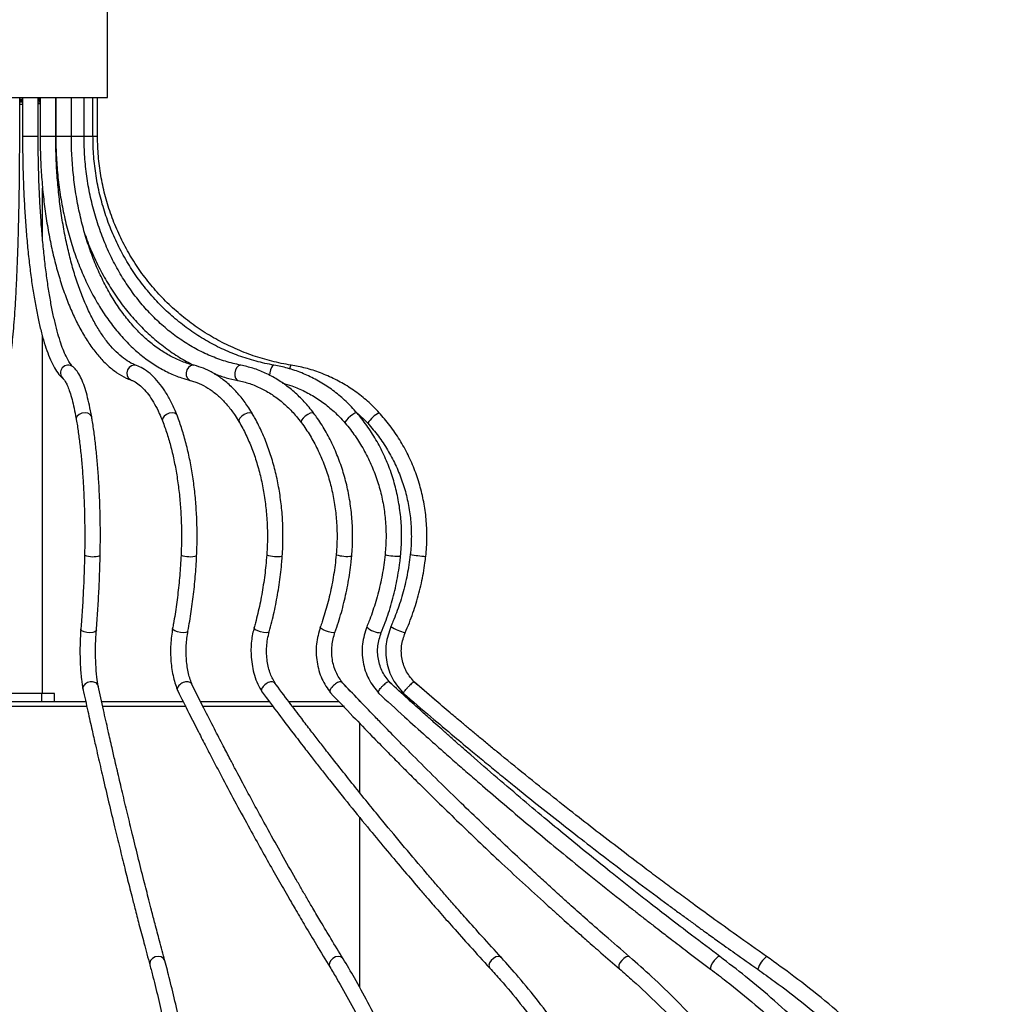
# Model space of a CAD drawing. Header units: millimetres. Extents: x -211 to 203, y -528 to 1334.
# Tile 6 of 9: x -6 to 183, y 201 to 391. Entities that reach past the tile are written whole.
import ezdxf

# ---------------------------------------------------------------- set-up
doc = ezdxf.new("R2010")
doc.units = ezdxf.units.MM

msp = doc.modelspace()

# ---------------------------------------------------------------- linework, layer by layer
at = {"color": 7, "linetype": 'Continuous', "lineweight": 25}
for p, q in [((11.33, 375.84), (11.33, 405.84)), ((-23.67, 375.84), (11.33, 375.84)), ((-5.56, 368.34), (-5.56, 375.84)), ((-5.01, 375.51), (-5.56, 375.49)), ((-5.56, 375.36), (-5.01, 375.38)), ((-5.01, 375.07), (-5.56, 375.05)), ((-5.01, 375.84), (-5.01, 368.34)), ((-2.01, 368.34), (-2.01, 375.84)), ((-1.62, 375.65), (-2.01, 375.63)), ((-2.01, 375.5), (-1.62, 375.52)), ((-1.74, 375.27), (-2.01, 375.23)), ((-1.72, 375.27), (-1.62, 375.33)), ((-1.71, 375.03), (-1.71, 375.28)), ((-1.62, 374.98), (-1.71, 375.03)), ((-1.62, 375.84), (-1.62, 368.34)), ((1.38, 375.84), (1.38, 368.34)), ((1.38, 368.34), (1.38, 375.84)), ((4.38, 368.34), (4.38, 375.84)), ((6.82, 368.34), (6.82, 375.84)), ((8.53, 368.34), (8.53, 375.84)), ((9.42, 368.34), (9.42, 375.84)), ((-5.01, 374.82), (-5.56, 374.8)), ((-5.01, 374.51), (-5.56, 374.49)), ((-1.62, 374.65), (-2.01, 374.63)), ((-1.17, 348.7), (-1.17, 358.46)), ((-1.17, 261.21), (-1.17, 329.89)), ((36.63, 313.48), (36.64, 313.45)), ((61.19, 274.07), (61.19, 274.07)), ((60.03, 259.59), (56.28, 263.53)), ((69.68, 259.66), (65.64, 263.36)), ((74.66, 259.69), (70.35, 263.39)), ((6.62, 262.09), (6.64, 261.99)), ((24.84, 261.77), (24.88, 261.67)), ((-9.81, 259.71), (7.15, 259.71)), ((1.15, 261.21), (-9.52, 261.21)), ((-1.3, 259.71), (-1.3, 261.21)), ((1.15, 259.71), (1.15, 261.21)), ((10.24, 259.71), (25.92, 259.71)), ((29.28, 259.71), (42.52, 259.71)), ((46.22, 259.71), (55.88, 259.71)), ((59.83, 242.14), (59.83, 255.47)), ((59.83, 204.65), (59.83, 237.37))]:
    msp.add_line(p, q, dxfattribs=at)
at = {"color": 8, "linetype": 'Continuous', "lineweight": 25}
for p, q in [((-2.01, 368.34), (-5.01, 368.34)), ((1.38, 368.34), (-1.62, 368.34)), ((8.53, 368.34), (1.38, 368.34)), ((9.42, 368.34), (8.53, 368.34)), ((42.4, 273.09), (42.41, 273.1)), ((7.38, 258.71), (-9.72, 258.71)), ((26.43, 258.71), (10.45, 258.71)), ((43.25, 258.71), (29.75, 258.71)), ((56.88, 258.71), (47.02, 258.71))]:
    msp.add_line(p, q, dxfattribs=at)
at = {"color": 8, "linetype": 'Continuous', "lineweight": 25, "flags": 128}
for points in [[(16.91, 324.31), (16.49, 324.39), (15.96, 324.28), (15.5, 323.96), (15.17, 323.48), (15.03, 322.91), (15.1, 322.34), (15.36, 321.86), (15.78, 321.54), (15.86, 321.51)], [(27.96, 324.36), (27.75, 324.39), (27.3, 324.28), (26.89, 323.96), (26.59, 323.48), (26.45, 322.91), (26.48, 322.34), (26.68, 321.86), (27.02, 321.54), (27.23, 321.45)], [(36.98, 324.38), (36.88, 324.39), (36.53, 324.28), (36.2, 323.96), (35.95, 323.48), (35.81, 322.91), (35.8, 322.34), (35.93, 321.86), (36.18, 321.54), (36.4, 321.44)], [(43.34, 324.39), (43.31, 324.39), (43.08, 324.28), (42.85, 323.96), (42.66, 323.48), (42.54, 322.91), (42.5, 322.4)], [(8.28, 314.46), (8.24, 314.6), (7.99, 314.92), (7.55, 315.14), (7, 315.22), (6.42, 315.14), (5.9, 314.92), (5.52, 314.6), (5.32, 314.21), (5.32, 313.95)], [(24.69, 314.75), (24.59, 314.92), (24.25, 315.14), (23.76, 315.22), (23.21, 315.14), (22.67, 314.92), (22.22, 314.6), (21.94, 314.21), (21.86, 313.82), (21.9, 313.66)], [(39.23, 314.97), (39.03, 315.14), (38.64, 315.22), (38.15, 315.14), (37.62, 314.92), (37.14, 314.6), (36.78, 314.21), (36.6, 313.82), (36.62, 313.49), (36.63, 313.48)], [(51.01, 315.1), (50.97, 315.14), (50.7, 315.22), (50.3, 315.14), (49.82, 314.92), (49.34, 314.6), (48.93, 314.21), (48.65, 313.82), (48.56, 313.49), (48.61, 313.31)], [(59.31, 315.18), (59.19, 315.22), (58.9, 315.14), (58.5, 314.92), (58.05, 314.6), (57.61, 314.21), (57.26, 313.82), (57.05, 313.49), (57.01, 313.27), (57.03, 313.23)], [(9.18, 273.38), (9.15, 273.27), (8.91, 273.07), (8.49, 272.94), (7.94, 272.89), (7.36, 272.94), (6.83, 273.07), (6.42, 273.27), (6.21, 273.5), (6.19, 273.63)], [(26.79, 273.22), (26.69, 273.07), (26.37, 272.94), (25.9, 272.89), (25.33, 272.94), (24.77, 273.07), (24.28, 273.27), (23.96, 273.5), (23.84, 273.73), (23.84, 273.78)], [(42.41, 273.09), (42.4, 273.07), (42.21, 272.94), (41.84, 272.89), (41.33, 272.94), (40.76, 273.07), (40.23, 273.27), (39.81, 273.5), (39.56, 273.73), (39.52, 273.91)], [(22.36, 209.8), (22.33, 209.88), (22.07, 210.28), (21.62, 210.55), (21.07, 210.64), (20.5, 210.55), (19.98, 210.28), (19.61, 209.88), (19.44, 209.41), (19.46, 209.02)], [(56.64, 210.19), (56.58, 210.28), (56.22, 210.55), (55.73, 210.64), (55.18, 210.55), (54.66, 210.28), (54.25, 209.88), (54.01, 209.41), (53.97, 208.94), (54.08, 208.63)], [(87.06, 210.42), (86.9, 210.55), (86.5, 210.64), (86.01, 210.55), (85.52, 210.28), (85.09, 209.88), (84.79, 209.41), (84.67, 208.94), (84.75, 208.54), (84.84, 208.39)], [(111.73, 210.55), (111.44, 210.64), (111.05, 210.55), (110.61, 210.28), (110.2, 209.88), (109.87, 209.41), (109.67, 208.94), (109.63, 208.54), (109.77, 208.28)], [(129.1, 210.61), (129, 210.64), (128.72, 210.55), (128.37, 210.28), (127.99, 209.88), (127.65, 209.41), (127.38, 208.94), (127.25, 208.54), (127.25, 208.27), (127.3, 208.21)]]:
    msp.add_lwpolyline(points, dxfattribs=at)
at = {"color": 7, "linetype": 'Continuous', "lineweight": 25, "flags": 128}
msp.add_lwpolyline([(55.06, 272.99), (55.01, 272.94), (54.76, 272.89), (54.34, 272.94), (53.81, 273.07), (53.26, 273.27), (52.77, 273.5), (52.41, 273.73), (52.24, 273.93), (52.24, 274.02)], dxfattribs=at)
at = {"color": 8, "linetype": 'Continuous', "lineweight": 25}
for centre, radius, start, end in [((3.78, 322.89), 1.5, 50.8566, 228.4283), ((47.43, 323.67), 1.07, 137.9728, 179.5486), ((65.67, 310.75), 4.93, 114.9262, 150.2639), ((57.51, 295.6), 8, 253.9732, 275.5855), ((67.46, 299.93), 12.31, 257.0044, 271.0008), ((75.19, 324.85), 37.34, 261.3027, 265.9071), ((8.51, 292.45), 4.91, 251.0149, 286.5589), ((27.2, 292.73), 5.19, 250.4343, 284.0514), ((43.87, 293.78), 6.21, 251.9007, 279.8572), ((63.88, 276.66), 3.74, 224.0028, 271.3162), ((71.32, 282.85), 10.33, 237.8192, 254.518), ((141.33, 206.53), 5.24, 128.3794, 161.6168)]:
    msp.add_arc(centre, radius, start, end, dxfattribs=at)
at = {"color": 7, "linetype": 'Continuous', "lineweight": 25}
for points, knots in [([(-1.73, 375.03), (-1.72, 375.03), (-1.64, 375.01), (-1.83, 374.99), (-2.01, 374.98)], [0, 0, 0, 0, 0.085029, 1, 1, 1, 1]), ([(-8.1, 322.36), (-8.04, 322.51), (-7.88, 322.96), (-7.66, 323.85), (-7.42, 325.18), (-7.19, 326.79), (-6.97, 328.7), (-6.76, 330.85), (-6.57, 333.25), (-6.39, 335.88), (-6.23, 338.73), (-6.08, 341.78), (-5.95, 345.01), (-5.84, 348.39), (-5.75, 351.91), (-5.67, 355.54), (-5.61, 359.25), (-5.58, 363.03), (-5.56, 366.07), (-5.56, 367.84), (-5.56, 368.34)], [0, 0, 0, 0, 0.031111, 0.092399, 0.150571, 0.212042, 0.272083, 0.331486, 0.390564, 0.449459, 0.508241, 0.566949, 0.625609, 0.684234, 0.742836, 0.80142, 0.859992, 0.918556, 0.977116, 1, 1, 1, 1]), ([(-5.01, 368.34), (-5.01, 367.67), (-5, 365.72), (-4.95, 362.5), (-4.83, 358.71), (-4.65, 354.99), (-4.41, 351.35), (-4.12, 347.84), (-3.78, 344.45), (-3.38, 341.23), (-2.93, 338.18), (-2.43, 335.33), (-1.89, 332.7), (-1.31, 330.3), (-0.68, 328.14), (0, 326.23), (0.72, 324.57), (1.52, 323.17), (2.22, 322.28), (2.67, 321.87), (2.79, 321.77)], [0, 0, 0, 0, 0.03071, 0.089102, 0.147511, 0.205931, 0.264372, 0.322841, 0.381351, 0.439915, 0.498555, 0.557297, 0.616181, 0.675266, 0.734646, 0.794465, 0.85496, 0.916495, 0.979418, 1, 1, 1, 1]), ([(4.73, 324.05), (4.65, 324.12), (4.45, 324.31), (4.02, 324.86), (3.48, 325.79), (2.92, 327.02), (2.34, 328.56), (1.78, 330.4), (1.23, 332.53), (0.7, 334.92), (0.21, 337.56), (-0.24, 340.42), (-0.64, 343.49), (-1, 346.73), (-1.31, 350.13), (-1.56, 353.66), (-1.76, 357.29), (-1.91, 361), (-1.99, 364.7), (-2, 367.15), (-2.01, 368.34)], [0, 0, 0, 0, 0.030526, 0.082741, 0.135534, 0.189781, 0.245373, 0.301971, 0.359271, 0.417051, 0.47516, 0.533496, 0.591993, 0.650606, 0.709301, 0.768057, 0.826857, 0.885688, 0.94454, 1, 1, 1, 1]), ([(-1.62, 368.34), (-1.62, 367.66), (-1.61, 365.7), (-1.49, 362.45), (-1.21, 358.64), (-0.8, 354.89), (-0.26, 351.23), (0.4, 347.68), (1.2, 344.27), (2.11, 341.01), (3.14, 337.93), (4.27, 335.05), (5.52, 332.38), (6.86, 329.95), (8.3, 327.76), (9.83, 325.85), (11.45, 324.21), (13.13, 322.88), (14.61, 322.01), (15.54, 321.63), (15.86, 321.5)], [0, 0, 0, 0, 0.0306741, 0.0889318, 0.1472096, 0.2055057, 0.2638308, 0.3221967, 0.3806163, 0.4391043, 0.4976771, 0.5563524, 0.6151477, 0.6740765, 0.7331401, 0.7923098, 0.8514624, 0.9103515, 0.9686207, 1, 1, 1, 1]), ([(1.38, 368.34), (1.39, 367.66), (1.41, 365.68), (1.59, 362.43), (2, 358.6), (2.61, 354.84), (3.42, 351.16), (4.42, 347.6), (5.61, 344.17), (6.97, 340.91), (8.5, 337.82), (10.2, 334.94), (12.05, 332.27), (14.03, 329.85), (16.15, 327.69), (18.37, 325.79), (20.69, 324.19), (23.09, 322.89), (25.28, 321.99), (26.68, 321.61), (27.24, 321.45)], [0, 0, 0, 0, 0.030708, 0.088859, 0.147028, 0.20521, 0.263409, 0.321631, 0.379879, 0.438156, 0.496462, 0.554792, 0.613136, 0.67147, 0.729762, 0.78797, 0.846039, 0.903913, 0.961547, 1, 1, 1, 1]), ([(16.91, 324.31), (16.67, 324.41), (15.96, 324.7), (14.77, 325.41), (13.35, 326.54), (11.97, 327.97), (10.63, 329.67), (9.35, 331.65), (8.12, 333.89), (6.98, 336.37), (5.91, 339.08), (4.94, 342.01), (4.07, 345.13), (3.32, 348.42), (2.68, 351.85), (2.16, 355.4), (1.76, 359.04), (1.5, 362.76), (1.39, 365.87), (1.38, 367.73), (1.38, 368.34)], [0, 0, 0, 0, 0.030528, 0.091282, 0.150796, 0.209419, 0.267671, 0.325841, 0.384036, 0.442332, 0.500755, 0.559301, 0.61796, 0.676713, 0.735546, 0.794441, 0.853384, 0.912362, 0.971364, 1, 1, 1, 1]), ([(27.96, 324.36), (27.58, 324.47), (26.42, 324.78), (24.53, 325.53), (22.32, 326.72), (20.17, 328.2), (18.11, 329.96), (16.15, 331.99), (14.3, 334.28), (12.57, 336.8), (10.98, 339.55), (9.54, 342.51), (8.26, 345.65), (7.14, 348.95), (6.21, 352.39), (5.46, 355.94), (4.9, 359.59), (4.53, 363.29), (4.39, 366.22), (4.39, 367.9), (4.38, 368.34)], [0, 0, 0, 0, 0.030638, 0.090959, 0.151026, 0.210767, 0.270238, 0.329512, 0.388657, 0.44773, 0.50677, 0.565803, 0.624841, 0.683895, 0.742969, 0.802065, 0.861179, 0.920309, 0.979447, 1, 1, 1, 1]), ([(36.98, 324.38), (36.47, 324.49), (34.98, 324.81), (32.53, 325.57), (29.68, 326.77), (26.92, 328.27), (24.27, 330.04), (21.75, 332.1), (19.38, 334.4), (17.17, 336.95), (15.14, 339.72), (13.31, 342.69), (11.68, 345.84), (10.27, 349.15), (9.09, 352.6), (8.14, 356.16), (7.44, 359.8), (6.99, 363.51), (6.83, 366.36), (6.82, 367.98), (6.82, 368.34)], [0, 0, 0, 0, 0.030736, 0.090618, 0.150464, 0.210233, 0.269921, 0.329531, 0.389071, 0.448552, 0.507986, 0.567384, 0.626755, 0.686108, 0.745449, 0.804781, 0.864107, 0.923428, 0.982746, 1, 1, 1, 1]), ([(43.34, 324.39), (42.75, 324.5), (41.02, 324.82), (38.19, 325.59), (34.89, 326.79), (31.7, 328.29), (28.64, 330.07), (25.73, 332.13), (22.99, 334.45), (20.44, 337), (18.1, 339.77), (15.98, 342.75), (14.1, 345.91), (12.48, 349.23), (11.12, 352.68), (10.04, 356.25), (9.23, 359.9), (8.72, 363.61), (8.55, 366.43), (8.54, 368.01), (8.53, 368.34)], [0, 0, 0, 0, 0.030803, 0.090499, 0.150201, 0.209888, 0.269558, 0.329209, 0.388841, 0.448453, 0.508045, 0.567621, 0.627179, 0.686724, 0.746257, 0.805779, 0.865292, 0.924799, 0.9843, 1, 1, 1, 1]), ([(46.63, 324.39), (46, 324.5), (44.14, 324.82), (41.11, 325.59), (37.59, 326.8), (34.18, 328.3), (30.9, 330.09), (27.79, 332.14), (24.86, 334.46), (22.13, 337.01), (19.63, 339.79), (17.37, 342.77), (15.36, 345.94), (13.63, 349.26), (12.17, 352.71), (11.02, 356.28), (10.16, 359.93), (9.61, 363.64), (9.43, 366.46), (9.42, 368.02), (9.42, 368.34)], [0, 0, 0, 0, 0.030836, 0.090467, 0.15011, 0.209753, 0.269394, 0.329034, 0.388671, 0.448307, 0.507941, 0.567572, 0.627202, 0.686829, 0.746455, 0.806079, 0.865702, 0.925323, 0.984944, 1, 1, 1, 1]), ([(7.05, 349.44), (7.26, 348.82), (7.88, 347.01), (9.17, 344.15), (10.88, 340.89), (12.81, 337.81), (14.94, 334.93), (17.26, 332.27), (19.75, 329.86), (22.39, 327.71), (25.09, 325.86), (26.95, 324.87), (27.84, 324.4)], [0, 0, 0, 0, 0.054905, 0.160997, 0.267081, 0.37315, 0.479192, 0.585191, 0.691131, 0.796992, 0.902756, 1, 1, 1, 1]), ([(8.28, 314.46), (8.21, 314.85), (8, 315.98), (7.63, 317.69), (7.15, 319.51), (6.61, 321.1), (6, 322.44), (5.4, 323.41), (4.91, 323.88), (4.73, 324.05)], [0, 0, 0, 0, 0.082505, 0.241233, 0.400984, 0.562738, 0.727973, 0.899311, 1, 1, 1, 1]), ([(24.69, 314.75), (24.53, 315.15), (24.06, 316.3), (23.2, 318.05), (22.08, 319.9), (20.85, 321.5), (19.53, 322.8), (18.21, 323.75), (17.31, 324.14), (16.91, 324.31)], [0, 0, 0, 0, 0.082514, 0.240617, 0.399406, 0.558909, 0.718487, 0.876389, 1, 1, 1, 1]), ([(39.23, 314.97), (38.99, 315.36), (38.29, 316.52), (37.02, 318.25), (35.38, 320.07), (33.61, 321.62), (31.74, 322.87), (29.85, 323.81), (28.57, 324.19), (27.96, 324.36)], [0, 0, 0, 0, 0.0828368, 0.2391316, 0.3954544, 0.5514335, 0.7067252, 0.8609579, 1, 1, 1, 1]), ([(51.01, 315.1), (50.71, 315.5), (49.83, 316.64), (48.23, 318.36), (46.19, 320.15), (44, 321.67), (41.69, 322.9), (39.34, 323.83), (37.75, 324.2), (36.98, 324.38)], [0, 0, 0, 0, 0.083106, 0.238161, 0.393136, 0.54785, 0.702237, 0.856255, 1, 1, 1, 1]), ([(59.31, 315.18), (58.95, 315.58), (57.95, 316.72), (56.13, 318.42), (53.8, 320.2), (51.31, 321.71), (48.69, 322.92), (46.03, 323.85), (44.22, 324.21), (43.34, 324.39)], [0, 0, 0, 0, 0.083275, 0.237887, 0.392493, 0.547007, 0.701427, 0.855754, 1, 1, 1, 1]), ([(63.59, 315.22), (63.21, 315.62), (62.14, 316.75), (60.2, 318.45), (57.73, 320.22), (55.08, 321.72), (52.3, 322.94), (49.47, 323.85), (47.55, 324.21), (46.63, 324.39)], [0, 0, 0, 0, 0.083353, 0.23788, 0.39245, 0.54701, 0.701562, 0.856105, 1, 1, 1, 1]), ([(31.93, 322.68), (32.66, 322.43), (34.13, 321.92), (35.64, 321.6), (36.4, 321.44)], [0, 0, 0, 0, 0.492575, 1, 1, 1, 1]), ([(2.79, 321.77), (2.83, 321.73), (2.92, 321.64), (3.2, 321.26), (3.57, 320.55), (3.98, 319.53), (4.4, 318.2), (4.81, 316.57), (5.12, 315.1), (5.28, 314.18), (5.32, 313.95)], [0, 0, 0, 0, 0.082707, 0.212013, 0.346893, 0.489634, 0.638502, 0.791527, 0.947217, 1, 1, 1, 1]), ([(15.86, 321.5), (16.03, 321.44), (16.53, 321.23), (17.39, 320.66), (18.43, 319.69), (19.44, 318.44), (20.4, 316.92), (21.22, 315.31), (21.7, 314.15), (21.9, 313.66)], [0, 0, 0, 0, 0.082662, 0.2505, 0.411767, 0.569754, 0.727157, 0.884767, 1, 1, 1, 1]), ([(27.24, 321.45), (27.52, 321.37), (28.39, 321.14), (29.81, 320.51), (31.47, 319.47), (33.05, 318.14), (34.53, 316.55), (35.72, 314.96), (36.39, 313.86), (36.64, 313.45)], [0, 0, 0, 0, 0.082937, 0.25001, 0.415421, 0.578973, 0.741255, 0.902826, 1, 1, 1, 1]), ([(36.4, 321.44), (36.78, 321.35), (37.92, 321.11), (39.78, 320.46), (41.94, 319.41), (43.98, 318.06), (45.9, 316.44), (47.43, 314.83), (48.29, 313.72), (48.61, 313.31)], [0, 0, 0, 0, 0.083162, 0.2479, 0.412371, 0.576353, 0.739851, 0.902931, 1, 1, 1, 1]), ([(44.99, 320.92), (45.58, 320.76), (47.04, 320.36), (49.27, 319.37), (51.65, 318.03), (53.86, 316.4), (55.65, 314.78), (56.65, 313.66), (57.03, 313.23)], [0, 0, 0, 0, 0.129369, 0.318455, 0.507432, 0.69628, 0.884988, 1, 1, 1, 1]), ([(9.91, 287.74), (9.92, 288.31), (9.95, 289.97), (9.96, 292.74), (9.91, 296.01), (9.8, 299.25), (9.63, 302.41), (9.4, 305.47), (9.12, 308.41), (8.78, 311.19), (8.49, 313.18), (8.31, 314.23), (8.28, 314.46)], [0, 0, 0, 0, 0.059605, 0.172967, 0.28636, 0.399767, 0.513215, 0.626732, 0.740354, 0.854128, 0.968123, 1, 1, 1, 1]), ([(28.46, 287.7), (28.49, 288.28), (28.56, 289.96), (28.57, 292.75), (28.45, 296.05), (28.2, 299.31), (27.81, 302.51), (27.29, 305.6), (26.64, 308.58), (25.87, 311.4), (25.2, 313.43), (24.78, 314.51), (24.69, 314.75)], [0, 0, 0, 0, 0.059568, 0.172679, 0.285822, 0.398991, 0.51222, 0.625551, 0.739027, 0.8527, 0.966626, 1, 1, 1, 1]), ([(44.93, 287.67), (44.97, 288.25), (45.07, 289.94), (45.09, 292.75), (44.92, 296.07), (44.53, 299.35), (43.95, 302.56), (43.18, 305.67), (42.21, 308.66), (41.06, 311.49), (40.03, 313.57), (39.39, 314.68), (39.23, 314.97)], [0, 0, 0, 0, 0.059567, 0.172209, 0.284889, 0.397592, 0.510336, 0.623141, 0.736024, 0.848995, 0.962057, 1, 1, 1, 1]), ([(58.28, 287.64), (58.33, 288.22), (58.46, 289.92), (58.49, 292.73), (58.27, 296.06), (57.79, 299.34), (57.05, 302.56), (56.07, 305.68), (54.86, 308.66), (53.41, 311.5), (52.09, 313.62), (51.25, 314.78), (51.01, 315.1)], [0, 0, 0, 0, 0.059592, 0.171607, 0.283662, 0.39573, 0.507811, 0.619902, 0.731997, 0.844087, 0.956156, 1, 1, 1, 1]), ([(67.68, 287.62), (67.73, 288.21), (67.89, 289.9), (67.91, 292.72), (67.66, 296.04), (67.12, 299.33), (66.28, 302.54), (65.17, 305.65), (63.78, 308.64), (62.13, 311.46), (60.6, 313.63), (59.61, 314.82), (59.31, 315.18)], [0, 0, 0, 0, 0.0596233, 0.1710379, 0.2824886, 0.3939427, 0.5053948, 0.6168395, 0.7282709, 0.8396825, 0.9510677, 1, 1, 1, 1]), ([(59.32, 315.16), (59.6, 314.94), (60.32, 314.33), (60.97, 313.63), (61.37, 313.2)], [0, 0, 0, 0, 0.371758, 1, 1, 1, 1]), ([(72.53, 287.61), (72.59, 288.2), (72.75, 289.89), (72.78, 292.71), (72.51, 296.03), (71.93, 299.31), (71.05, 302.52), (69.87, 305.63), (68.39, 308.61), (66.65, 311.44), (65.01, 313.62), (63.93, 314.83), (63.59, 315.22)], [0, 0, 0, 0, 0.059644, 0.170694, 0.281775, 0.392856, 0.503936, 0.615015, 0.726091, 0.837164, 0.948233, 1, 1, 1, 1]), ([(5.32, 313.95), (5.39, 313.53), (5.59, 312.33), (5.89, 310.17), (6.2, 307.45), (6.47, 304.56), (6.67, 301.54), (6.83, 298.42), (6.92, 295.23), (6.96, 292.01), (6.95, 289.53), (6.92, 288.13), (6.91, 287.8)], [0, 0, 0, 0, 0.0595383, 0.1720395, 0.2848525, 0.3979465, 0.511234, 0.6246539, 0.7381617, 0.8517229, 0.965309, 1, 1, 1, 1]), ([(21.9, 313.66), (22.05, 313.25), (22.5, 312.06), (23.18, 309.94), (23.88, 307.25), (24.46, 304.39), (24.93, 301.41), (25.28, 298.32), (25.49, 295.16), (25.58, 291.97), (25.54, 289.52), (25.48, 288.16), (25.47, 287.85)], [0, 0, 0, 0, 0.059456, 0.172113, 0.28506, 0.398287, 0.511735, 0.625347, 0.739075, 0.852875, 0.966708, 1, 1, 1, 1]), ([(36.64, 313.45), (36.87, 313.04), (37.55, 311.86), (38.55, 309.73), (39.6, 307.04), (40.47, 304.19), (41.17, 301.21), (41.67, 298.13), (41.99, 294.99), (42.1, 291.87), (42.05, 289.49), (41.96, 288.19), (41.94, 287.88)], [0, 0, 0, 0, 0.059463, 0.173419, 0.287457, 0.401548, 0.515704, 0.629921, 0.744186, 0.858482, 0.966799, 1, 1, 1, 1]), ([(48.61, 313.31), (48.9, 312.91), (49.76, 311.72), (51.04, 309.58), (52.37, 306.87), (53.48, 304.01), (54.35, 301.03), (54.98, 297.95), (55.37, 294.81), (55.5, 291.69), (55.42, 289.39), (55.32, 288.15), (55.3, 287.91)], [0, 0, 0, 0, 0.059526, 0.174661, 0.289784, 0.404852, 0.519884, 0.634893, 0.749885, 0.864864, 0.973802, 1, 1, 1, 1]), ([(57.03, 313.23), (57.36, 312.83), (58.35, 311.63), (59.83, 309.49), (61.36, 306.77), (62.63, 303.9), (63.63, 300.91), (64.36, 297.82), (64.79, 294.68), (64.93, 291.56), (64.83, 289.3), (64.71, 288.12), (64.7, 287.93)], [0, 0, 0, 0, 0.059598, 0.1753982, 0.2911989, 0.4069549, 0.5226732, 0.638361, 0.754025, 0.8696715, 0.979238, 1, 1, 1, 1]), ([(61.37, 313.2), (61.73, 312.79), (62.79, 311.59), (64.37, 309.45), (66, 306.73), (67.36, 303.85), (68.43, 300.85), (69.19, 297.77), (69.65, 294.62), (69.8, 291.49), (69.69, 289.26), (69.57, 288.1), (69.55, 287.94)], [0, 0, 0, 0, 0.059643, 0.1757028, 0.2917931, 0.4078771, 0.5239553, 0.6400285, 0.7560977, 0.872164, 0.9821342, 1, 1, 1, 1]), ([(55.3, 287.91), (55.23, 287.25), (55.03, 285.31), (54.51, 282.14), (53.68, 278.5), (52.87, 275.81), (52.36, 274.35), (52.24, 274.01)], [0, 0, 0, 0, 0.138665, 0.404505, 0.670379, 0.922362, 1, 1, 1, 1]), ([(64.7, 287.93), (64.62, 287.27), (64.39, 285.33), (63.8, 282.16), (62.83, 278.52), (61.91, 275.84), (61.32, 274.4), (61.19, 274.07)], [0, 0, 0, 0, 0.138645, 0.405614, 0.672638, 0.925716, 1, 1, 1, 1]), ([(69.55, 287.94), (69.47, 287.28), (69.22, 285.35), (68.59, 282.17), (67.56, 278.53), (66.57, 275.86), (65.95, 274.42), (65.82, 274.11)], [0, 0, 0, 0, 0.1386316, 0.4063088, 0.6740416, 0.9277355, 1, 1, 1, 1]), ([(6.91, 287.8), (6.9, 287.13), (6.85, 285.16), (6.73, 281.95), (6.53, 278.21), (6.34, 275.45), (6.22, 273.94), (6.19, 273.63)], [0, 0, 0, 0, 0.1386547, 0.4022862, 0.6659029, 0.929414, 1, 1, 1, 1]), ([(9.18, 273.38), (9.23, 274.01), (9.38, 275.85), (9.58, 279), (9.77, 282.81), (9.87, 285.75), (9.91, 287.4), (9.91, 287.74)], [0, 0, 0, 0, 0.138663, 0.402505, 0.666272, 0.92994, 1, 1, 1, 1]), ([(25.47, 287.85), (25.43, 287.17), (25.33, 285.22), (25.05, 282.03), (24.61, 278.31), (24.17, 275.58), (23.9, 274.09), (23.84, 273.78)], [0, 0, 0, 0, 0.138677, 0.402615, 0.666502, 0.930235, 1, 1, 1, 1]), ([(26.79, 273.22), (26.9, 273.86), (27.24, 275.72), (27.71, 278.88), (28.14, 282.73), (28.36, 285.68), (28.45, 287.35), (28.46, 287.7)], [0, 0, 0, 0, 0.138693, 0.402294, 0.665778, 0.929135, 1, 1, 1, 1]), ([(41.94, 287.88), (41.89, 287.21), (41.73, 285.27), (41.32, 282.09), (40.65, 278.39), (40.01, 275.68), (39.6, 274.21), (39.52, 273.91)], [0, 0, 0, 0, 0.13868, 0.403392, 0.668086, 0.932687, 1, 1, 1, 1]), ([(42.41, 273.09), (42.58, 273.74), (43.09, 275.6), (43.79, 278.78), (44.44, 282.63), (44.78, 285.61), (44.9, 287.3), (44.93, 287.67)], [0, 0, 0, 0, 0.1386953, 0.4012962, 0.6638698, 0.926391, 1, 1, 1, 1]), ([(55.06, 272.99), (55.29, 273.64), (55.94, 275.51), (56.83, 278.69), (57.64, 282.54), (58.08, 285.54), (58.25, 287.25), (58.28, 287.64)], [0, 0, 0, 0, 0.1386758, 0.399982, 0.661343, 0.922725, 1, 1, 1, 1]), ([(63.96, 272.93), (64.22, 273.58), (64.97, 275.44), (65.99, 278.62), (66.93, 282.47), (67.44, 285.49), (67.63, 287.21), (67.68, 287.62)], [0, 0, 0, 0, 0.138649, 0.398895, 0.659207, 0.919547, 1, 1, 1, 1]), ([(68.56, 272.89), (68.84, 273.54), (69.63, 275.41), (70.72, 278.59), (71.73, 282.43), (72.27, 285.46), (72.48, 287.19), (72.53, 287.61)], [0, 0, 0, 0, 0.138631, 0.398319, 0.658059, 0.917804, 1, 1, 1, 1]), ([(6.19, 273.63), (6.15, 273.03), (6.07, 271.87), (6.01, 269.53), (6.06, 266.81), (6.28, 264.04), (6.51, 262.64), (6.62, 262)], [0, 0, 0, 0, 0.152254, 0.296785, 0.561759, 0.796233, 1, 1, 1, 1]), ([(9.56, 262.55), (9.47, 263.14), (9.26, 264.41), (9.06, 266.98), (8.98, 270.14), (9.11, 272.26), (9.18, 273.37)], [0, 0, 0, 0, 0.20301, 0.43722, 0.702987, 1, 1, 1, 1]), ([(23.84, 273.78), (23.69, 272.75), (23.39, 270.69), (23.47, 267.38), (23.93, 264.21), (24.54, 262.53), (24.85, 261.68)], [0, 0, 0, 0, 0.248879, 0.498643, 0.749214, 1, 1, 1, 1]), ([(27.61, 262.87), (27.35, 263.57), (26.84, 264.98), (26.46, 267.67), (26.39, 270.53), (26.66, 272.32), (26.79, 273.22)], [0, 0, 0, 0, 0.249243, 0.498443, 0.748706, 1, 1, 1, 1]), ([(39.52, 273.91), (39.42, 273.51), (39.2, 272.66), (38.91, 270.76), (38.86, 268.03), (39.38, 265.2), (40.19, 262.98), (40.77, 261.98), (41.07, 261.47)], [0, 0, 0, 0, 0.097554, 0.20289, 0.436568, 0.701905, 0.847277, 1, 1, 1, 1]), ([(43.6, 263.08), (43.26, 263.7), (42.55, 264.96), (41.97, 267.47), (41.81, 270.32), (42.2, 272.15), (42.4, 273.09)], [0, 0, 0, 0, 0.229051, 0.471646, 0.72883, 1, 1, 1, 1]), ([(52.24, 274.01), (51.94, 272.93), (51.34, 270.76), (51.5, 267.27), (52.4, 263.96), (53.62, 262.2), (54.23, 261.33)], [0, 0, 0, 0, 0.24953, 0.499586, 0.750079, 1, 1, 1, 1]), ([(56.55, 263.22), (56.09, 263.89), (55.16, 265.23), (54.47, 267.77), (54.36, 270.46), (54.83, 272.15), (55.06, 272.99)], [0, 0, 0, 0, 0.250268, 0.499484, 0.749399, 1, 1, 1, 1]), ([(61.19, 274.07), (60.84, 272.98), (60.14, 270.78), (60.33, 267.25), (61.37, 263.9), (62.78, 262.14), (63.48, 261.25)], [0, 0, 0, 0, 0.2500286, 0.5002497, 0.7505953, 1, 1, 1, 1]), ([(65.68, 263.3), (65.15, 263.96), (64.09, 265.28), (63.31, 267.8), (63.17, 270.44), (63.7, 272.1), (63.96, 272.93)], [0, 0, 0, 0, 0.250961, 0.500355, 0.750047, 1, 1, 1, 1]), ([(65.82, 274.11), (65.44, 273), (64.68, 270.79), (64.88, 267.24), (66, 263.88), (67.51, 262.1), (68.26, 261.22)], [0, 0, 0, 0, 0.250287, 0.500593, 0.750861, 1, 1, 1, 1]), ([(70.39, 263.33), (69.82, 263.99), (68.7, 265.31), (67.87, 267.81), (67.72, 270.44), (68.28, 272.07), (68.56, 272.89)], [0, 0, 0, 0, 0.25133, 0.500822, 0.750397, 1, 1, 1, 1]), ([(9.52, 262.67), (9.51, 262.72), (9.49, 262.89), (9.29, 263.14), (8.93, 263.36), (8.47, 263.48), (7.96, 263.46), (7.47, 263.33), (7.04, 263.08), (6.73, 262.76), (6.62, 262.5), (6.6, 262.37), (6.6, 262.37)], [0, 0, 0, 0, 0.047878, 0.166051, 0.284144, 0.40221, 0.520319, 0.638517, 0.756804, 0.875129, 0.993453, 1, 1, 1, 1]), ([(27.53, 263.01), (27.51, 263.05), (27.46, 263.19), (27.21, 263.36), (26.82, 263.48), (26.35, 263.46), (25.86, 263.33), (25.41, 263.08), (25.05, 262.76), (24.89, 262.5), (24.84, 262.37), (24.83, 262.37)], [0, 0, 0, 0, 0.0515449, 0.1858521, 0.3201299, 0.454456, 0.588883, 0.7234121, 0.857984, 0.9925545, 1, 1, 1, 1]), ([(43.49, 263.22), (43.46, 263.26), (43.37, 263.39), (43.09, 263.47), (42.69, 263.46), (42.24, 263.33), (41.8, 263.08), (41.4, 262.76), (41.2, 262.5), (41.13, 262.37), (41.12, 262.37)], [0, 0, 0, 0, 0.086702, 0.237333, 0.388018, 0.538816, 0.689728, 0.840689, 0.991648, 1, 1, 1, 1]), ([(87.05, 210.42), (85.81, 211.79), (83.55, 214.27), (80.51, 217.67), (78.12, 220.37), (76.17, 222.61), (74.41, 224.63), (70.43, 229.26), (65.27, 235.41), (58.96, 243.19), (54.89, 248.33), (52.05, 251.98), (50.38, 254.14), (48.47, 256.64), (46.11, 259.74), (44.36, 262.09), (43.38, 263.39)], [0, 0, 0, 0, 0.082506, 0.150016, 0.202647, 0.242523, 0.2814, 0.321047, 0.511704, 0.633304, 0.757304, 0.795495, 0.832858, 0.874881, 0.930548, 1, 1, 1, 1]), ([(56.43, 263.36), (56.38, 263.4), (56.27, 263.48), (55.96, 263.46), (55.58, 263.33), (55.17, 263.08), (54.77, 262.76), (54.54, 262.5), (54.44, 262.37), (54.44, 262.37)], [0, 0, 0, 0, 0.148849, 0.317016, 0.48531, 0.653731, 0.822206, 0.990679, 1, 1, 1, 1]), ([(111.72, 210.55), (110.14, 211.91), (107.27, 214.4), (103.41, 217.8), (100.38, 220.5), (97.89, 222.75), (95.64, 224.8), (92.9, 227.3), (89.66, 230.31), (85.97, 233.77), (82.18, 237.39), (78.17, 241.27), (73.89, 245.47), (70.46, 248.9), (68.01, 251.37), (66.57, 252.84), (65.2, 254.24), (63.73, 255.75), (61.87, 257.67), (59.38, 260.26), (57.49, 262.26), (56.44, 263.37)], [0, 0, 0, 0, 0.082754, 0.150458, 0.203244, 0.243296, 0.282721, 0.323343, 0.389307, 0.456908, 0.52203, 0.594734, 0.675551, 0.756722, 0.784055, 0.811199, 0.836748, 0.860612, 0.893285, 0.940722, 1, 1, 1, 1]), ([(65.54, 263.42), (65.53, 263.43), (65.5, 263.49), (65.33, 263.46), (65.04, 263.33), (64.68, 263.08), (64.31, 262.76), (64.06, 262.5), (63.95, 262.37), (63.94, 262.37)], [0, 0, 0, 0, 0.063647, 0.248648, 0.433788, 0.619069, 0.804408, 0.989746, 1, 1, 1, 1]), ([(129.1, 210.61), (127.28, 211.98), (123.98, 214.46), (119.55, 217.86), (116.06, 220.57), (113.2, 222.81), (110.61, 224.86), (107.47, 227.37), (103.73, 230.38), (99.5, 233.84), (95.14, 237.46), (90.53, 241.34), (85.61, 245.54), (81.66, 248.97), (78.85, 251.44), (77.2, 252.91), (75.62, 254.31), (73.92, 255.82), (71.79, 257.74), (68.93, 260.33), (66.76, 262.32), (65.55, 263.43)], [0, 0, 0, 0, 0.08276, 0.150465, 0.203254, 0.243307, 0.282734, 0.323358, 0.389324, 0.456928, 0.522053, 0.594758, 0.675577, 0.756749, 0.784083, 0.811228, 0.836777, 0.860642, 0.893317, 0.940756, 1, 1, 1, 1]), ([(70.25, 263.45), (70.24, 263.46), (70.2, 263.46), (70.02, 263.33), (69.75, 263.08), (69.42, 262.76), (69.17, 262.5), (69.05, 262.37), (69.05, 262.37)], [0, 0, 0, 0, 0.168456, 0.373356, 0.578412, 0.783533, 0.988651, 1, 1, 1, 1]), ([(138.07, 210.64), (136.13, 212), (132.6, 214.49), (127.88, 217.89), (124.16, 220.59), (121.1, 222.84), (118.34, 224.89), (114.98, 227.39), (111, 230.41), (106.48, 233.87), (101.83, 237.48), (96.91, 241.37), (91.66, 245.57), (87.45, 249), (84.45, 251.47), (82.68, 252.94), (81, 254.34), (79.19, 255.85), (76.91, 257.77), (73.86, 260.36), (71.55, 262.36), (70.26, 263.46)], [0, 0, 0, 0, 0.082763, 0.150469, 0.203259, 0.243313, 0.282741, 0.323366, 0.389334, 0.456939, 0.522066, 0.594773, 0.675593, 0.756768, 0.784102, 0.811248, 0.836797, 0.860662, 0.893338, 0.940778, 1, 1, 1, 1]), ([(6.62, 262.06), (6.6, 262.15), (6.58, 262.25), (6.6, 262.36), (6.6, 262.37)], [0, 0, 0, 0, 0.934888, 1, 1, 1, 1]), ([(6.61, 262.05), (6.92, 260.63), (7.5, 258), (8.3, 254.43), (8.94, 251.56), (9.48, 249.23), (9.95, 247.18), (10.63, 244.23), (11.55, 240.34), (12.63, 235.79), (13.67, 231.55), (14.61, 227.73), (15.38, 224.66), (16.04, 222.09), (16.65, 219.69), (17.43, 216.66), (18.39, 213.03), (19.09, 210.42), (19.46, 209.02)], [0, 0, 0, 0, 0.075746, 0.140495, 0.19212, 0.231206, 0.267507, 0.304484, 0.393707, 0.483271, 0.559263, 0.634126, 0.702423, 0.736762, 0.783531, 0.842993, 0.915163, 1, 1, 1, 1]), ([(9.53, 262.66), (9.55, 262.57), (9.56, 262.47), (9.55, 262.37), (9.55, 262.37)], [0, 0, 0, 0, 0.932191, 1, 1, 1, 1]), ([(22.36, 209.8), (22.01, 211.09), (21.38, 213.44), (20.53, 216.69), (19.85, 219.31), (19.29, 221.47), (18.8, 223.39), (18.1, 226.17), (17.16, 229.9), (16.07, 234.36), (15.04, 238.62), (14.11, 242.53), (13.36, 245.73), (12.73, 248.45), (12.15, 251.01), (11.4, 254.28), (10.51, 258.24), (9.88, 261.14), (9.54, 262.68)], [0, 0, 0, 0, 0.077919, 0.142675, 0.19432, 0.233421, 0.269732, 0.306721, 0.395975, 0.485573, 0.561597, 0.636487, 0.704804, 0.739156, 0.785941, 0.845424, 0.917608, 1, 1, 1, 1]), ([(24.85, 261.72), (24.82, 261.81), (24.73, 261.99), (24.78, 262.23), (24.83, 262.36), (24.83, 262.37)], [0, 0, 0, 0, 0.435756, 0.970416, 1, 1, 1, 1]), ([(24.84, 261.72), (25.55, 260.29), (26.87, 257.65), (28.69, 254.07), (30.16, 251.2), (31.37, 248.87), (32.45, 246.82), (34, 243.86), (36.08, 239.97), (38.56, 235.42), (40.9, 231.18), (43.06, 227.34), (44.81, 224.27), (46.29, 221.7), (47.69, 219.3), (49.47, 216.27), (51.65, 212.63), (53.23, 210.02), (54.09, 208.62)], [0, 0, 0, 0, 0.075918, 0.140648, 0.192262, 0.231342, 0.267636, 0.304609, 0.393821, 0.483372, 0.559349, 0.634197, 0.70248, 0.736813, 0.783572, 0.843023, 0.915193, 1, 1, 1, 1]), ([(56.64, 210.2), (55.85, 211.49), (54.42, 213.84), (52.48, 217.09), (50.93, 219.7), (49.67, 221.86), (48.56, 223.77), (46.96, 226.56), (44.84, 230.28), (42.36, 234.74), (40.03, 238.99), (37.92, 242.9), (36.22, 246.1), (34.79, 248.81), (33.45, 251.37), (31.77, 254.64), (29.75, 258.59), (28.31, 261.48), (27.54, 263.02)], [0, 0, 0, 0, 0.077952, 0.1427028, 0.1943579, 0.2334672, 0.2697854, 0.3067821, 0.3960538, 0.4856709, 0.5617089, 0.6366089, 0.7049343, 0.7392914, 0.7860835, 0.8455782, 0.9177827, 1, 1, 1, 1]), ([(41.07, 261.51), (41.03, 261.56), (40.94, 261.68), (40.95, 261.98), (41.04, 262.23), (41.12, 262.36), (41.12, 262.37)], [0, 0, 0, 0, 0.232674, 0.606011, 0.979343, 1, 1, 1, 1]), ([(41.05, 261.5), (42.12, 260.07), (44.1, 257.43), (46.82, 253.85), (49.03, 250.98), (50.84, 248.65), (52.45, 246.59), (54.78, 243.64), (57.89, 239.74), (61.59, 235.2), (65.11, 230.95), (68.33, 227.12), (70.96, 224.05), (73.18, 221.48), (75.27, 219.08), (77.94, 216.05), (81.19, 212.41), (83.56, 209.8), (84.84, 208.39)], [0, 0, 0, 0, 0.076031, 0.140752, 0.192361, 0.231435, 0.267727, 0.304697, 0.393899, 0.483438, 0.559405, 0.634243, 0.702519, 0.736847, 0.7836, 0.843043, 0.915212, 1, 1, 1, 1]), ([(54.21, 261.38), (54.19, 261.39), (54.11, 261.45), (54.1, 261.65), (54.18, 261.97), (54.34, 262.23), (54.43, 262.36), (54.44, 262.37)], [0, 0, 0, 0, 0.092715, 0.389597, 0.686584, 0.983567, 1, 1, 1, 1]), ([(63.45, 261.31), (63.43, 261.34), (63.37, 261.41), (63.45, 261.65), (63.63, 261.97), (63.83, 262.23), (63.94, 262.36), (63.94, 262.37)], [0, 0, 0, 0, 0.218114, 0.473963, 0.729902, 0.985839, 1, 1, 1, 1]), ([(68.23, 261.28), (68.22, 261.28), (68.19, 261.28), (68.26, 261.41), (68.43, 261.65), (68.7, 261.97), (68.92, 262.23), (69.04, 262.36), (69.05, 262.37)], [0, 0, 0, 0, 0.084719, 0.310256, 0.535955, 0.761732, 0.987507, 1, 1, 1, 1]), ([(54.2, 261.37), (55.64, 259.85), (58.29, 257.06), (61.9, 253.32), (64.8, 250.36), (67.19, 247.94), (69.37, 245.75), (72.03, 243.1), (75.22, 239.96), (78.88, 236.41), (82.67, 232.77), (86.74, 228.93), (91.13, 224.85), (94.69, 221.6), (97.25, 219.28), (98.77, 217.92), (100.22, 216.63), (101.78, 215.24), (103.76, 213.49), (106.48, 211.11), (108.58, 209.3), (109.77, 208.27)], [0, 0, 0, 0, 0.080871, 0.148531, 0.201254, 0.24126, 0.280647, 0.321228, 0.387122, 0.454646, 0.519686, 0.592304, 0.673029, 0.754108, 0.78141, 0.808523, 0.834045, 0.857882, 0.890513, 0.93795, 1, 1, 1, 1]), ([(63.44, 261.3), (65.1, 259.78), (68.14, 256.99), (72.3, 253.25), (75.62, 250.29), (78.37, 247.87), (80.88, 245.68), (83.94, 243.03), (87.6, 239.89), (91.8, 236.34), (96.17, 232.7), (100.84, 228.86), (105.88, 224.78), (109.97, 221.53), (112.92, 219.22), (114.66, 217.86), (116.33, 216.56), (118.12, 215.17), (120.4, 213.43), (123.52, 211.05), (125.93, 209.23), (127.3, 208.21)], [0, 0, 0, 0, 0.080909, 0.148566, 0.201286, 0.241291, 0.280677, 0.321258, 0.387149, 0.454671, 0.519709, 0.592324, 0.673045, 0.75412, 0.781421, 0.808533, 0.834054, 0.85789, 0.890519, 0.937957, 1, 1, 1, 1]), ([(68.21, 261.27), (69.98, 259.75), (73.23, 256.96), (77.66, 253.22), (81.21, 250.26), (84.15, 247.84), (86.82, 245.65), (90.08, 243), (93.99, 239.86), (98.47, 236.31), (103.13, 232.67), (108.11, 228.83), (113.49, 224.76), (117.86, 221.5), (121, 219.19), (122.86, 217.83), (124.64, 216.53), (126.55, 215.15), (128.98, 213.4), (132.31, 211.02), (134.89, 209.21), (136.35, 208.18)], [0, 0, 0, 0, 0.080922, 0.148578, 0.201298, 0.241303, 0.280688, 0.321268, 0.387159, 0.454681, 0.519718, 0.592331, 0.673051, 0.754125, 0.781425, 0.808537, 0.834057, 0.857893, 0.890521, 0.93796, 1, 1, 1, 1]), ([(115.83, 165.64), (115.33, 166.73), (113.89, 169.89), (111.38, 174.97), (108.25, 180.81), (104.96, 186.44), (101.52, 191.86), (97.95, 197.05), (94.23, 202), (90.6, 206.47), (88.17, 209.19), (87.06, 210.42)], [0, 0, 0, 0, 0.062973, 0.182516, 0.302071, 0.42163, 0.541193, 0.660755, 0.780313, 0.899863, 1, 1, 1, 1]), ([(148.24, 165.77), (147.6, 166.86), (145.78, 170.01), (142.59, 175.09), (138.62, 180.93), (134.45, 186.55), (130.1, 191.96), (125.57, 197.15), (120.87, 202.09), (116.26, 206.57), (113.15, 209.29), (111.73, 210.55)], [0, 0, 0, 0, 0.062983, 0.182353, 0.301727, 0.421095, 0.540456, 0.65981, 0.779153, 0.898486, 1, 1, 1, 1]), ([(171.04, 165.85), (170.32, 166.94), (168.21, 170.09), (164.56, 175.17), (160, 181), (155.21, 186.62), (150.22, 192.02), (145.02, 197.2), (139.62, 202.14), (134.32, 206.62), (130.75, 209.35), (129.1, 210.61)], [0, 0, 0, 0, 0.062993, 0.182265, 0.301542, 0.420815, 0.540084, 0.659349, 0.77861, 0.897867, 1, 1, 1, 1]), ([(182.81, 165.89), (182.04, 166.98), (179.8, 170.13), (175.89, 175.2), (171.03, 181.03), (165.93, 186.65), (160.6, 192.05), (155.06, 197.22), (149.31, 202.16), (143.64, 206.64), (139.83, 209.38), (138.07, 210.64)], [0, 0, 0, 0, 0.062998, 0.182233, 0.301475, 0.420716, 0.539957, 0.659197, 0.778436, 0.897675, 1, 1, 1, 1]), ([(19.46, 209.02), (19.67, 208.26), (20.25, 206.06), (21.19, 202.22), (22.28, 197.43), (23.33, 192.39), (24.33, 187.12), (25.3, 181.62), (26.23, 175.91), (27.06, 170.31), (27.57, 166.55), (27.81, 164.83)], [0, 0, 0, 0, 0.062974, 0.182199, 0.301501, 0.420887, 0.540343, 0.659857, 0.779419, 0.899021, 1, 1, 1, 1]), ([(30.78, 165.22), (30.63, 166.31), (30.21, 169.45), (29.48, 174.52), (28.56, 180.35), (27.59, 185.97), (26.58, 191.37), (25.53, 196.55), (24.44, 201.49), (23.38, 205.92), (22.68, 208.6), (22.36, 209.8)], [0, 0, 0, 0, 0.06298, 0.182766, 0.30258, 0.422427, 0.542312, 0.662242, 0.782226, 0.902276, 1, 1, 1, 1]), ([(54.08, 208.63), (54.54, 207.87), (55.87, 205.67), (58, 201.84), (60.46, 197.06), (62.84, 192.03), (65.12, 186.77), (67.32, 181.29), (69.41, 175.59), (71.3, 170.03), (72.45, 166.29), (72.97, 164.59)], [0, 0, 0, 0, 0.062962, 0.182448, 0.301963, 0.42151, 0.54109, 0.660702, 0.780347, 0.900022, 1, 1, 1, 1]), ([(75.84, 165.46), (75.51, 166.54), (74.55, 169.7), (72.87, 174.78), (70.78, 180.62), (68.58, 186.26), (66.28, 191.68), (63.89, 196.88), (61.4, 201.83), (58.99, 206.28), (57.37, 208.98), (56.64, 210.19)], [0, 0, 0, 0, 0.062968, 0.182697, 0.302454, 0.42224, 0.542057, 0.661908, 0.781793, 0.901713, 1, 1, 1, 1]), ([(84.84, 208.4), (85.53, 207.64), (87.52, 205.44), (90.73, 201.6), (94.42, 196.8), (97.98, 191.76), (101.41, 186.49), (104.69, 180.99), (107.83, 175.29), (110.63, 169.76), (112.33, 166.06), (113.09, 164.41)], [0, 0, 0, 0, 0.06297, 0.182919, 0.302862, 0.422793, 0.542715, 0.662632, 0.782548, 0.902464, 1, 1, 1, 1]), ([(109.77, 208.27), (110.64, 207.51), (113.17, 205.31), (117.25, 201.46), (121.95, 196.65), (126.48, 191.59), (130.84, 186.31), (135.01, 180.81), (138.99, 175.09), (142.54, 169.58), (144.68, 165.91), (145.63, 164.28)], [0, 0, 0, 0, 0.062983, 0.183141, 0.303295, 0.423437, 0.543567, 0.663687, 0.783799, 0.903903, 1, 1, 1, 1]), ([(127.3, 208.21), (128.3, 207.45), (131.22, 205.24), (135.91, 201.38), (141.32, 196.57), (146.53, 191.51), (151.54, 186.22), (156.34, 180.72), (160.92, 174.99), (164.99, 169.49), (167.45, 165.82), (168.53, 164.2)], [0, 0, 0, 0, 0.062993, 0.183205, 0.303421, 0.423632, 0.543838, 0.66404, 0.784238, 0.904431, 1, 1, 1, 1]), ([(136.35, 208.18), (137.42, 207.42), (140.53, 205.21), (145.54, 201.35), (151.31, 196.54), (156.87, 191.48), (162.22, 186.19), (167.35, 180.68), (172.23, 174.95), (176.58, 169.45), (179.2, 165.78), (180.36, 164.16)], [0, 0, 0, 0, 0.062998, 0.183216, 0.303441, 0.423665, 0.543888, 0.664111, 0.784334, 0.904556, 1, 1, 1, 1])]:
    msp.add_open_spline(points, degree=3, knots=knots, dxfattribs=at)

doc.saveas('drawing.dxf')
